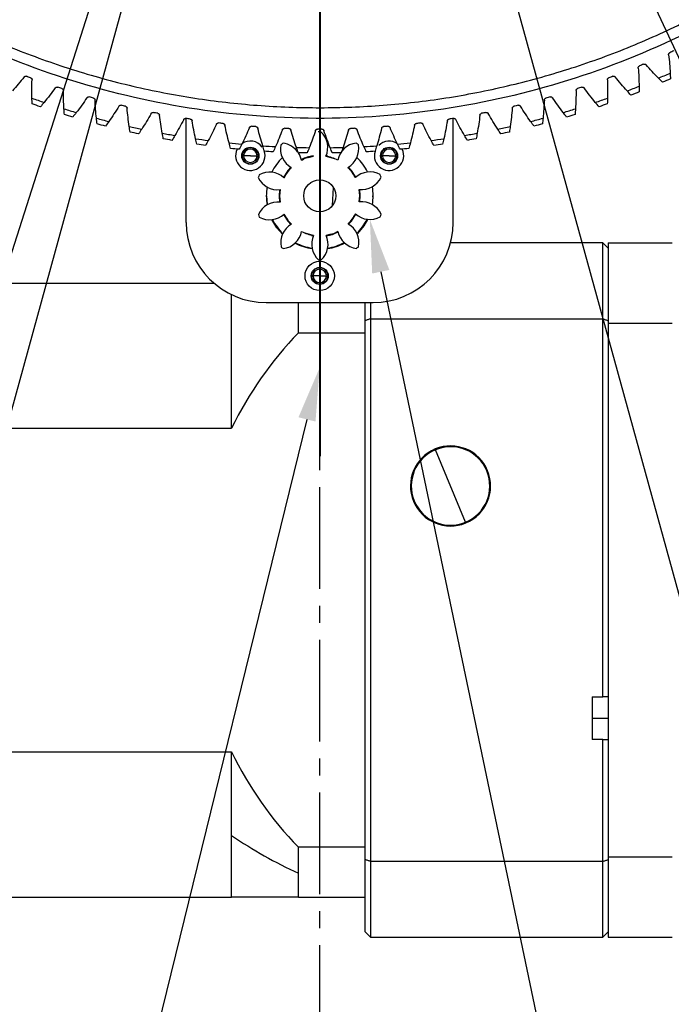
# Model space of a CAD drawing. Header units: millimetres. Extents: x 4624 to 7637, y -669 to 1387.
# Tile 11 of 84: x 5332 to 5454, y -208 to -24. Entities that reach past the tile are written whole.
import ezdxf
from ezdxf import colors
from ezdxf.entities.mleader import LeaderData, LeaderLine
from ezdxf.math import Vec2, Vec3

# ---------------------------------------------------------------- set-up
doc = ezdxf.new("R2010")
doc.units = ezdxf.units.MM
doc.linetypes.add('CENTER', pattern=[50.8, 31.75, -6.35, 6.35, -6.35])
doc.linetypes.add('CENTER2', pattern=[28.575, 19.05, -3.175, 3.175, -3.175])
doc.layers.add('标注', color=3, linetype='Continuous', lineweight=25)
doc.layers.add('点划线', color=1, linetype='CENTER', lineweight=25)
doc.styles.get("Standard").update_dxf_attribs({"font": 'SimSun.ttf'})
doc.dimstyles.new('ISO-25', dxfattribs={"dimscale": 2.5, "dimtxt": 8, "dimasz": 6, "dimexe": 1, "dimexo": 0, "dimgap": 1.5, "dimtad": 1, "dimtoh": 1, "dimdsep": 46, "dimtxsty": 'Standard', "dimcen": 2.5, "dimclrd": 3, "dimclre": 3, "dimclrt": 3, "dimadec": 0, "dimazin": 0, "dimtfac": 1, "dimtmove": 0, "dimatfit": 3, "dimfxl": 0, "dimarcsym": 0})

# ---------------------------------------------------------------- blocks, each defined once
blk = doc.blocks.new('*U68')
at = {"layer": '点划线', "color": 0, "linetype": 'CENTER2', "lineweight": -3, "transparency": 16777216}
blk.add_line((0, -386.5), (0, -76.6), dxfattribs=at)
blk = doc.blocks.new('*D71')
at = {"layer": 'Defpoints', "color": 0, "lineweight": -3, "transparency": 16777216}
for p in [(5460.84, 227.57), (5387.71, 112.9), (5387.71, 112.9), (5445.19, -10.35), (5785.49, -65.67)]:
    blk.add_point(p, dxfattribs=at)
at = {"layer": '标注', "color": 3, "lineweight": -2, "transparency": 16777216}
for p, q in [((5460.84, 227.57), (5623.51, 482.64)), ((5445.19, -10.35), (5573.04, -284.54))]:
    blk.add_line(p, q, dxfattribs=at)
blk.add_arc((5387.71, 112.9), 436.03, 296.9712, 55.5009, dxfattribs=at)
at = {"layer": '标注', "color": 3, "lineweight": -3, "transparency": 16777216}
for points in [[(5633.29, 470.16), (5636.05, 474.33), (5622.17, 480.53)], [(5586.56, -277.94), (5584.37, -273.45), (5571.98, -282.27)]]:
    blk.add_solid(points, dxfattribs=at)
at = {"layer": '标注', "color": 3, "lineweight": -3, "transparency": 16777216, "insert": (5809.03, 278.92), "char_height": 20, "width": 479.6581, "attachment_point": 5, "rotation": 291.5057}
blk.add_mtext('122°（电子限位）', dxfattribs=at)
blk = doc.blocks.new('*D72')
at = {"layer": 'Defpoints', "color": 0, "lineweight": -3, "transparency": 16777216}
for p in [(5460.84, 227.57), (5387.71, 112.9), (5387.71, 112.9), (5423.75, -18.24), (5819.99, -142.74)]:
    blk.add_point(p, dxfattribs=at)
at = {"layer": '标注', "color": 3, "lineweight": -2, "transparency": 16777216}
for p, q in [((5460.84, 227.57), (5659.1, 538.44)), ((5423.75, -18.24), (5521.44, -373.77))]:
    blk.add_line(p, q, dxfattribs=at)
blk.add_arc((5387.71, 112.9), 502.21, 287.0759, 55.7607, dxfattribs=at)
at = {"layer": '标注', "color": 3, "lineweight": -3, "transparency": 16777216}
for points in [[(5668.91, 525.99), (5671.66, 530.17), (5657.76, 536.33)], [(5535.88, -369.57), (5534.48, -364.77), (5520.78, -371.36)]]:
    blk.add_solid(points, dxfattribs=at)
at = {"layer": '标注', "color": 3, "lineweight": -3, "transparency": 16777216, "insert": (5869.42, 306.78), "char_height": 20, "width": 519.0828, "attachment_point": 5, "rotation": 291.924}
blk.add_mtext('132°（机械限位）', dxfattribs=at)
blk = doc.blocks.new('*D73')
at = {"layer": 'Defpoints', "color": 0, "lineweight": -3, "transparency": 16777216}
for p in [(5314.58, 227.57), (5387.71, 112.9), (5387.71, 112.9), (5351.68, -18.24), (4953.7, -143.77)]:
    blk.add_point(p, dxfattribs=at)
at = {"layer": '标注', "color": 3, "lineweight": -2, "transparency": 16777216}
for p, q in [((5314.58, 227.57), (5115.24, 540.14)), ((5351.68, -18.24), (5253.45, -375.72))]:
    blk.add_line(p, q, dxfattribs=at)
blk.add_arc((5387.71, 112.9), 504.23, 124.2325, 252.931, dxfattribs=at)
at = {"layer": '标注', "color": 3, "lineweight": -3, "transparency": 16777216}
for points in [[(5102.68, 531.87), (5105.43, 527.7), (5116.58, 538.04)], [(5240.41, -366.72), (5239.01, -371.52), (5254.11, -373.31)]]:
    blk.add_solid(points, dxfattribs=at)
at = {"layer": '标注', "color": 3, "lineweight": -3, "transparency": 16777216, "insert": (4892.46, 275.54), "char_height": 20, "width": 499.0274, "attachment_point": 5, "rotation": 71.8201}
blk.add_mtext('132°（机械限位）', dxfattribs=at)
blk = doc.blocks.new('*D74')
at = {"layer": 'Defpoints', "color": 0, "lineweight": -3, "transparency": 16777216}
for p in [(5314.58, 227.57), (5387.71, 112.9), (5387.71, 112.9), (5330.24, -10.35), (4987.36, -66.82)]:
    blk.add_point(p, dxfattribs=at)
at = {"layer": '标注', "color": 3, "lineweight": -2, "transparency": 16777216}
for p, q in [((5314.58, 227.57), (5150.4, 485.01)), ((5330.24, -10.35), (5201.19, -287.08))]:
    blk.add_line(p, q, dxfattribs=at)
blk.add_arc((5387.71, 112.9), 438.84, 124.4865, 243.0415, dxfattribs=at)
at = {"layer": '标注', "color": 3, "lineweight": -3, "transparency": 16777216}
for points in [[(5137.86, 476.71), (5140.62, 472.54), (5151.74, 482.9)], [(5189.86, -276), (5187.67, -280.49), (5202.25, -284.82)]]:
    blk.add_solid(points, dxfattribs=at)
at = {"layer": '标注', "color": 3, "lineweight": -3, "transparency": 16777216, "insert": (4952.74, 248.65), "char_height": 20, "width": 601.6642, "attachment_point": 5, "rotation": 72.6677}
blk.add_mtext('122°（电子限位）', dxfattribs=at)
blk = doc.blocks.new('*D75')
at = {"layer": 'Defpoints', "color": 0, "lineweight": -3, "transparency": 16777216}
for p in [(5506.01, 179.99), (5269.41, 45.81)]:
    blk.add_point(p, dxfattribs=at)
at = {"layer": '标注', "color": 3, "lineweight": -2, "transparency": 16777216}
for p, q in [((5519.06, 187.39), (5532.11, 194.79)), ((5506.01, 179.99), (5269.41, 45.81)), ((4912.91, -156.36), (5256.36, 38.42)), ((4770.5, -156.36), (4912.91, -156.36))]:
    blk.add_line(p, q, dxfattribs=at)
at = {"layer": '标注', "color": 3, "lineweight": -3, "transparency": 16777216}
for points in [[(5517.83, 189.57), (5520.29, 185.22), (5506.01, 179.99)], [(5255.13, 40.59), (5257.6, 36.24), (5269.41, 45.81)]]:
    blk.add_solid(points, dxfattribs=at)
at = {"layer": '标注', "color": 3, "lineweight": -3, "transparency": 16777216, "insert": (4839.83, -122.7), "char_height": 20, "width": 147.8801, "attachment_point": 5}
blk.add_mtext('∅272\\P安装分布圆', dxfattribs=at)
blk = doc.blocks.new('*D76')
at = {"layer": 'Defpoints', "color": 0, "lineweight": -3, "transparency": 16777216}
for p in [(5504.24, 477.75), (5271.19, -251.94)]:
    blk.add_point(p, dxfattribs=at)
at = {"layer": '标注', "color": 3, "lineweight": -2, "transparency": 16777216}
for p, q in [((5519.1, 524.3), (5508.8, 492.04)), ((5631.91, 524.3), (5519.1, 524.3)), ((5271.19, -251.94), (5504.24, 477.75)), ((5266.62, -266.23), (5262.06, -280.52))]:
    blk.add_line(p, q, dxfattribs=at)
at = {"layer": '标注', "color": 3, "lineweight": -3, "transparency": 16777216}
for points in [[(5506.42, 492.8), (5511.18, 491.28), (5504.24, 477.75)], [(5264.24, -265.47), (5269.01, -266.99), (5271.19, -251.94)]]:
    blk.add_solid(points, dxfattribs=at)
at = {"layer": '标注', "color": 3, "lineweight": -3, "transparency": 16777216, "insert": (5577.38, 557.96), "char_height": 20, "width": 450.2726, "attachment_point": 5}
blk.add_mtext('∅766\\P回转直径', dxfattribs=at)

msp = doc.modelspace()

# ---------------------------------------------------------------- linework, layer by layer
at = {"color": 7, "linetype": 'Continuous', "lineweight": 25}
for p, q in [((5362.712, -62.096), (5362.712, -42.599)), ((5368.74, -43.452), (5368.789, -43.455)), ((5374.909, -44.076), (5374.942, -44.077)), ((5400.482, -44.077), (5400.514, -44.076)), ((5406.635, -43.455), (5406.683, -43.452)), ((5412.712, -62.096), (5412.712, -42.599)), ((5381.098, -44.457), (5381.115, -44.458)), ((5394.309, -44.458), (5394.326, -44.457)), ((5373.471, -49.596), (5373.221, -49.596)), ((5374.721, -49.596), (5373.471, -49.596)), ((5374.721, -49.596), (5375.971, -49.596)), ((5375.971, -49.596), (5376.221, -49.596)), ((5383.043, -48.252), (5383.359, -48.093)), ((5389.227, -49.648), (5388.907, -49.59)), ((5399.452, -49.596), (5399.202, -49.596)), ((5400.702, -49.596), (5399.452, -49.596)), ((5400.702, -49.596), (5401.952, -49.596)), ((5401.952, -49.596), (5402.202, -49.596)), ((5393.001, -51.778), (5393.147, -51.928)), ((5393.615, -52.47), (5394.385, -53.673)), ((5377.812, -57.096), (5377.712, -57.096)), ((5377.951, -58.751), (5377.812, -57.096)), ((5380.197, -55.959), (5380.112, -57.096)), ((5380.112, -57.096), (5380.204, -58.279)), ((5380.212, -57.096), (5380.112, -57.096)), ((5380.212, -57.096), (5380.301, -55.942)), ((5380.307, -58.289), (5380.212, -57.096)), ((5390.122, -58.883), (5390.295, -55.571)), ((5395.116, -55.903), (5395.212, -57.096)), ((5395.212, -57.096), (5395.122, -58.25)), ((5395.212, -57.096), (5395.312, -57.096)), ((5395.312, -57.096), (5395.219, -55.913)), ((5395.226, -58.233), (5395.312, -57.096)), ((5397.612, -57.096), (5397.609, -57.315)), ((5397.612, -57.096), (5397.712, -57.096)), ((5381.808, -61.722), (5381.038, -60.518)), ((5382.423, -62.413), (5382.276, -62.263)), ((5386.197, -64.543), (5386.517, -64.601)), ((5440.712, -65.932), (5412.213, -65.932)), ((5440.712, -80.126), (5440.712, -65.932)), ((5440.712, -65.932), (5441.712, -66.932)), ((5441.712, -65.932), (5453.712, -65.932)), ((5441.712, -65.932), (5441.712, -80.932)), ((5315.712, -73.432), (5367.889, -73.432)), ((5386.462, -72.096), (5386.212, -72.096)), ((5387.712, -72.096), (5386.462, -72.096)), ((5387.712, -72.096), (5388.962, -72.096)), ((5388.962, -72.096), (5389.212, -72.096)), ((5371.212, -100.621), (5371.212, -75.614)), ((5377.712, -77.096), (5397.712, -77.096)), ((5383.712, -82.778), (5383.712, -77.096)), ((5396.212, -80.471), (5396.212, -77.096)), ((5397.212, -77.096), (5397.212, -80.126)), ((5396.212, -181.392), (5396.212, -80.471)), ((5397.212, -80.126), (5397.212, -181.738)), ((5397.212, -80.126), (5440.712, -80.126)), ((5440.712, -150.932), (5440.712, -80.126)), ((5441.712, -80.932), (5453.712, -80.932)), ((5441.712, -80.932), (5441.712, -180.932)), ((5383.712, -82.778), (5396.212, -82.778)), ((5315.712, -100.621), (5371.212, -100.621)), ((5409.405, -104.637), (5409.348, -104.5)), ((5415.019, -118.226), (5409.405, -104.637)), ((5415.019, -118.226), (5415.076, -118.363)), ((5438.712, -150.932), (5440.712, -150.932)), ((5438.712, -150.932), (5438.712, -158.932)), ((5441.712, -150.932), (5440.712, -150.932)), ((5438.712, -154.932), (5441.712, -154.932)), ((5440.712, -158.932), (5438.712, -158.932)), ((5440.712, -181.738), (5440.712, -158.932)), ((5440.712, -158.932), (5441.712, -158.932)), ((5315.712, -161.243), (5371.212, -161.243)), ((5371.212, -176.894), (5371.212, -161.243)), ((5371.212, -188.432), (5371.212, -176.894)), ((5396.212, -179.085), (5383.712, -179.085)), ((5383.712, -183.965), (5383.712, -179.085)), ((5396.212, -194.932), (5396.212, -181.392)), ((5397.212, -181.738), (5397.212, -195.932)), ((5440.712, -181.738), (5397.212, -181.738)), ((5440.712, -195.932), (5440.712, -181.738)), ((5453.712, -180.932), (5441.712, -180.932)), ((5441.712, -180.932), (5441.712, -195.932)), ((5383.712, -188.432), (5383.712, -183.965)), ((5315.712, -188.432), (5371.212, -188.432)), ((5383.712, -188.432), (5371.212, -188.432)), ((5383.712, -188.432), (5396.212, -188.432)), ((5396.212, -194.932), (5397.212, -195.932)), ((5440.712, -195.932), (5441.712, -194.932)), ((5397.212, -195.932), (5440.712, -195.932)), ((5441.712, -195.932), (5453.712, -195.932))]:
    msp.add_line(p, q, dxfattribs=at)
at = {"color": 7, "linetype": 'Continuous', "lineweight": 25, "flags": 128}
for points in [[(5385.544, -49.916), (5386.043, -49.784), (5386.519, -49.691)], [(5388.865, -49.685), (5389.381, -49.784), (5390.405, -50.096)], [(5392.067, -48.094), (5392.081, -48.101), (5392.334, -48.228)], [(5384.289, -50.422), (5384.458, -50.338), (5384.698, -50.228)], [(5382.305, -51.754), (5381.77, -52.357), (5380.943, -53.64)], [(5381.02, -53.709), (5381.848, -52.42), (5382.395, -51.806)], [(5394.462, -53.604), (5393.654, -52.357), (5393.09, -51.726)], [(5380.961, -60.587), (5381.77, -61.834), (5382.334, -62.466)], [(5394.403, -60.483), (5393.575, -61.772), (5393.029, -62.385)], [(5393.118, -62.437), (5393.654, -61.834), (5394.481, -60.551)], [(5380.744, -64.269), (5379.706, -63.089), (5378.76, -61.553)], [(5396.687, -61.506), (5395.993, -62.701), (5394.783, -64.167)], [(5386.558, -64.507), (5386.043, -64.408), (5385.019, -64.096)], [(5389.879, -64.276), (5389.381, -64.408), (5388.904, -64.5)], [(5391.135, -63.769), (5390.966, -63.853), (5390.726, -63.963)], [(5397.212, -80.126), (5397.087, -80.169), (5396.962, -80.212), (5396.837, -80.255), (5396.712, -80.298), (5396.587, -80.341), (5396.462, -80.385), (5396.337, -80.428), (5396.212, -80.471)], [(5440.712, -80.126), (5440.837, -80.169), (5440.962, -80.212), (5441.087, -80.255), (5441.212, -80.298), (5441.337, -80.341), (5441.462, -80.385), (5441.587, -80.428), (5441.712, -80.471)], [(5397.212, -181.738), (5397.087, -181.695), (5396.962, -181.652), (5396.837, -181.608), (5396.712, -181.565), (5396.587, -181.522), (5396.462, -181.479), (5396.337, -181.435), (5396.212, -181.392)], [(5440.712, -181.738), (5440.837, -181.695), (5440.962, -181.652), (5441.087, -181.608), (5441.212, -181.565), (5441.337, -181.522), (5441.462, -181.479), (5441.587, -181.435), (5441.712, -181.392)]]:
    msp.add_lwpolyline(points, dxfattribs=at)
at = {"color": 7, "linetype": 'Continuous', "lineweight": 25}
for centre, radius in [((5374.721, -49.596), 1.6), ((5400.702, -49.596), 1.6), ((5387.712, -57.096), 3), ((5387.712, -72.096), 2.75), ((5387.712, -72.096), 1.6)]:
    msp.add_circle(centre, radius, dxfattribs=at)
for centre, radius, start, end in [((5387.712, -57.096), 12, 88.92488, 91.37809), ((5385.221, -48.035), 4, 335.62108, 47.24329), ((5374.721, -49.596), 2.75, 36.56056, 124.75214), ((5384.354, -48.319), 4, 169.05969, 240.6819), ((5387.712, -57.096), 12, 124.92488, 127.37809), ((5380.371, -51.229), 4, 35.26649, 83.24329), ((5395.021, -51.19), 4, 97.05969, 168.6819), ((5391.023, -48.301), 4, 299.62108, 11.24329), ((5387.712, -57.096), 12, 52.92488, 55.37809), ((5400.702, -49.596), 2.75, 54.92676, 135), ((5374.721, -49.596), 2.75, 152.84013, 20.10304), ((5374.721, -49.596), 1.5, 360, 180), ((5374.721, -49.596), 1.5, 180, 360), ((5374.721, -49.596), 1.25, 0, 180), ((5374.721, -49.596), 1.25, 180, 0), ((5380.371, -51.229), 4, 11.62108, 33.32796), ((5387.712, -57.096), 7.6, 99.34805, 116.95492), ((5387.712, -57.096), 7.499, 99.14715, 117.15582), ((5387.712, -57.096), 7.499, 63.14715, 81.15582), ((5400.702, -49.596), 2.75, 162.55315, 26.82448), ((5400.702, -49.596), 1.5, 360, 180), ((5400.702, -49.596), 1.5, 180, 360), ((5400.702, -49.596), 1.25, 360, 180), ((5400.702, -49.596), 1.25, 180, 360), ((5387.712, -57.096), 10, 134.47194, 153.83103), ((5387.712, -57.096), 10, 26.47194, 45.83103), ((5387.712, -57.096), 12, 160.92488, 163.37809), ((5378.325, -56.664), 4, 47.62108, 119.24329), ((5387.712, -57.096), 7.499, 135.14715, 153.15582), ((5387.712, -57.096), 7.499, 27.14715, 45.15582), ((5397.096, -56.615), 4, 61.05969, 132.6819), ((5387.712, -57.096), 12, 16.92488, 19.37809), ((5379.837, -51.969), 4, 205.05969, 276.6819), ((5395.56, -51.927), 4, 263.62108, 335.24329), ((5387.712, -57.096), 10, 170.47194, 189.83103), ((5387.712, -57.096), 7.499, 171.14715, 189.15582), ((5387.712, -57.096), 7.499, 351.14715, 9.15582), ((5387.712, -57.096), 10, 350.47194, 9.83103), ((5379.864, -62.264), 4, 83.62108, 155.24329), ((5395.587, -62.223), 4, 25.05969, 96.6819), ((5387.712, -57.096), 12, 196.92488, 199.37809), ((5378.327, -57.577), 4, 241.05969, 312.6819), ((5387.712, -57.096), 7.499, 207.14715, 225.15582), ((5387.712, -57.096), 7.499, 315.14715, 333.15582), ((5397.099, -57.527), 4, 227.62108, 299.24329), ((5387.712, -57.096), 12, 340.92488, 343.37809), ((5377.712, -62.096), 15, 180, 270), ((5387.712, -57.096), 9.9, 206.67697, 225.626), ((5384.401, -65.89), 4, 119.62108, 191.24329), ((5391.069, -65.872), 4, 349.05969, 60.6819), ((5387.712, -57.096), 9.9, 314.67697, 333.626), ((5397.712, -62.096), 15, 270, 0), ((5380.402, -63.001), 4, 277.05969, 348.6819), ((5387.712, -57.096), 7.499, 243.14715, 261.15582), ((5390.202, -66.157), 4, 155.62108, 227.24329), ((5385.269, -66.17), 4, 313.05969, 24.6819), ((5387.712, -57.096), 7.499, 279.14715, 297.15582), ((5387.712, -57.096), 7.6, 279.34805, 296.95492), ((5395.052, -62.962), 4, 191.62108, 263.24329), ((5387.712, -57.096), 10, 242.47194, 261.83103), ((5387.712, -57.096), 9.9, 242.67697, 261.626), ((5387.712, -57.096), 10, 278.47194, 297.83103), ((5387.712, -57.096), 9.9, 278.67697, 297.626), ((5387.712, -57.096), 12, 232.92488, 235.37809), ((5387.712, -57.096), 12, 304.92488, 307.37809), ((5387.712, -57.096), 12, 268.92488, 271.37809), ((5387.712, -72.096), 1.5, 0, 180), ((5387.712, -72.096), 1.25, 0, 180), ((5387.712, -72.096), 1.5, 180, 0), ((5387.712, -72.096), 1.25, 180, 0), ((5433.461, -130.932), 69.237, 135.93393, 154.03735), ((5412.212, -111.432), 7.5, 112.44828, 292.44828), ((5412.212, -111.432), 7.351, 112.44828, 292.44828), ((5412.212, -111.432), 7.5, 292.44828, 112.44828), ((5412.212, -111.432), 7.351, 292.44828, 112.44828), ((5433.461, -130.932), 69.237, 205.96265, 224.06607), ((5422.545, -100.732), 91.846, 236.01993, 244.98815)]:
    msp.add_arc(centre, radius, start, end, dxfattribs=at)
for points, knots in [([(5543.212, 112.904), (5543.212, 104.94), (5542.599, 96.975), (5540.161, 81.234), (5538.336, 73.457), (5533.517, 58.275), (5530.524, 50.869), (5523.438, 36.602), (5519.347, 29.742), (5510.161, 16.728), (5505.068, 10.575), (5493.999, -0.88), (5488.023, -6.181), (5475.331, -15.807), (5468.615, -20.131), (5454.6, -27.7), (5447.301, -30.946), (5432.292, -36.281), (5424.582, -38.371), (5408.934, -41.347), (5400.995, -42.232), (5385.075, -42.777), (5377.094, -42.437), (5361.279, -40.539), (5353.444, -38.982), (5338.105, -34.686), (5330.601, -31.948), (5316.101, -25.355), (5309.104, -21.5), (5295.784, -12.766), (5289.46, -7.886), (5277.633, 2.785), (5272.13, 8.575), (5267.103, 14.752)], [0, 0, 0, 0, 0.0625, 0.0625, 0.125, 0.125, 0.1875, 0.1875, 0.25, 0.25, 0.3125, 0.3125, 0.375, 0.375, 0.4375, 0.4375, 0.5, 0.5, 0.5625, 0.5625, 0.625, 0.625, 0.6875, 0.6875, 0.75, 0.75, 0.8125, 0.8125, 0.875, 0.875, 0.9375, 0.9375, 1, 1, 1, 1]), ([(5268.654, 16.015), (5268.903, 15.711), (5269.401, 15.102), (5270.156, 14.196), (5270.917, 13.296), (5271.686, 12.402), (5272.461, 11.514), (5273.243, 10.632), (5274.032, 9.756), (5274.828, 8.885), (5275.631, 8.02), (5277.52, 6.018), (5280.559, 2.94), (5284.861, -1.093), (5289.314, -4.959), (5293.914, -8.651), (5298.652, -12.164), (5305.142, -16.601), (5313.569, -21.674), (5324.116, -26.968), (5335.04, -31.436), (5346.273, -35.054), (5357.752, -37.797), (5369.407, -39.653), (5381.17, -40.607), (5392.972, -40.657), (5404.742, -39.8), (5416.412, -38.043), (5427.913, -35.394), (5439.177, -31.872), (5450.137, -27.494), (5460.729, -22.289), (5470.89, -16.285), (5480.56, -9.521), (5489.682, -2.033), (5498.204, 6.132), (5506.072, 14.928), (5513.243, 24.301), (5519.673, 34.198), (5525.325, 44.558), (5530.164, 55.322), (5533.498, 64.575), (5535.732, 72.113), (5537.189, 77.829), (5538.426, 83.596), (5539.44, 89.405), (5540.231, 95.249), (5540.683, 99.946), (5540.928, 103.476), (5541.055, 105.832), (5541.145, 108.188), (5541.201, 110.546), (5541.208, 112.118), (5541.212, 112.904)], [0, 0, 0, 0, 0.0031251, 0.0062498, 0.0093743, 0.0124988, 0.0156235, 0.0187485, 0.0218741, 0.0250005, 0.0281277, 0.0312561, 0.0468856, 0.0625103, 0.0781321, 0.0937645, 0.109394, 0.1250187, 0.1562672, 0.1875156, 0.2187641, 0.2500125, 0.281261, 0.3125094, 0.3437579, 0.3750063, 0.4062548, 0.4375032, 0.4687517, 0.5000001, 0.5312486, 0.562497, 0.5937455, 0.6249939, 0.6562424, 0.6874908, 0.7187393, 0.7499877, 0.7812362, 0.8124846, 0.8437331, 0.8749815, 0.8906033, 0.9062357, 0.9218652, 0.9374899, 0.9531118, 0.9687442, 0.9749988, 0.9812502, 0.9874999, 0.9937493, 1, 1, 1, 1]), ([(5453.046, -30.712), (5453.044, -30.691), (5453.04, -30.65), (5453.047, -30.588), (5453.064, -30.527), (5453.099, -30.45), (5453.164, -30.363), (5453.237, -30.322), (5453.274, -30.301)], [0, 0, 0, 0, 0.1244565, 0.2470635, 0.3712452, 0.5003004, 0.7484904, 1, 1, 1, 1]), ([(5447.357, -33.166), (5447.356, -33.145), (5447.353, -33.104), (5447.363, -33.042), (5447.382, -32.982), (5447.421, -32.907), (5447.488, -32.822), (5447.564, -32.784), (5447.602, -32.765)], [0, 0, 0, 0, 0.1244565, 0.2470635, 0.3712452, 0.5003004, 0.7484904, 1, 1, 1, 1]), ([(5448.521, -32.417), (5448.545, -32.418), (5448.591, -32.42), (5448.659, -32.438), (5448.72, -32.466), (5448.777, -32.507), (5448.808, -32.541), (5448.824, -32.559)], [0, 0, 0, 0, 0.20771123, 0.40501284, 0.59833024, 0.79448076, 1, 1, 1, 1]), ([(5332.358, -34.846), (5332.371, -34.831), (5332.396, -34.8), (5332.443, -34.762), (5332.503, -34.726), (5332.58, -34.698), (5332.64, -34.694), (5332.671, -34.692)], [0, 0, 0, 0, 0.1656367, 0.3302081, 0.4976853, 0.747644, 1, 1, 1, 1]), ([(5333.587, -35.004), (5333.606, -35.012), (5333.645, -35.028), (5333.697, -35.063), (5333.744, -35.106), (5333.796, -35.172), (5333.844, -35.269), (5333.846, -35.353), (5333.847, -35.395)], [0, 0, 0, 0, 0.1255602, 0.2487999, 0.3728855, 0.5009207, 0.7502966, 1, 1, 1, 1]), ([(5441.576, -35.395), (5441.576, -35.374), (5441.575, -35.333), (5441.587, -35.271), (5441.609, -35.212), (5441.65, -35.139), (5441.721, -35.057), (5441.798, -35.021), (5441.837, -35.004)], [0, 0, 0, 0, 0.1244565, 0.2470635, 0.3712452, 0.5003004, 0.7484904, 1, 1, 1, 1]), ([(5442.753, -34.692), (5442.773, -34.693), (5442.813, -34.694), (5442.872, -34.709), (5442.937, -34.735), (5443.006, -34.777), (5443.046, -34.823), (5443.066, -34.846)], [0, 0, 0, 0, 0.16682685, 0.33201572, 0.4994274, 0.74923629, 1, 1, 1, 1]), ([(5338.201, -36.905), (5338.214, -36.889), (5338.239, -36.856), (5338.287, -36.815), (5338.349, -36.776), (5338.429, -36.745), (5338.492, -36.741), (5338.523, -36.739)], [0, 0, 0, 0, 0.1656741, 0.3306809, 0.499331, 0.747837, 1, 1, 1, 1]), ([(5436.9, -36.739), (5436.921, -36.74), (5436.963, -36.742), (5437.024, -36.757), (5437.091, -36.785), (5437.163, -36.831), (5437.203, -36.881), (5437.222, -36.905)], [0, 0, 0, 0, 0.1668523, 0.331924, 0.4994194, 0.7492013, 1, 1, 1, 1]), ([(5339.435, -37.015), (5339.455, -37.022), (5339.494, -37.036), (5339.548, -37.069), (5339.596, -37.11), (5339.651, -37.174), (5339.703, -37.269), (5339.708, -37.354), (5339.711, -37.396)], [0, 0, 0, 0, 0.1255602, 0.2487999, 0.3728855, 0.5009207, 0.7502966, 1, 1, 1, 1]), ([(5344.121, -38.733), (5344.133, -38.716), (5344.159, -38.681), (5344.207, -38.636), (5344.271, -38.595), (5344.353, -38.561), (5344.419, -38.556), (5344.452, -38.554)], [0, 0, 0, 0, 0.1657724, 0.3306759, 0.49938, 0.7478879, 1, 1, 1, 1]), ([(5430.972, -38.554), (5430.993, -38.555), (5431.037, -38.557), (5431.1, -38.574), (5431.17, -38.604), (5431.244, -38.654), (5431.283, -38.707), (5431.303, -38.733)], [0, 0, 0, 0, 0.1668855, 0.3318368, 0.4994178, 0.7491725, 1, 1, 1, 1]), ([(5435.713, -37.396), (5435.713, -37.375), (5435.714, -37.333), (5435.728, -37.272), (5435.752, -37.214), (5435.796, -37.142), (5435.871, -37.063), (5435.949, -37.031), (5435.988, -37.015)], [0, 0, 0, 0, 0.1244565, 0.2470635, 0.3712452, 0.5003004, 0.7484904, 1, 1, 1, 1]), ([(5345.358, -38.794), (5345.379, -38.801), (5345.418, -38.814), (5345.473, -38.845), (5345.523, -38.884), (5345.58, -38.946), (5345.636, -39.038), (5345.644, -39.122), (5345.649, -39.164)], [0, 0, 0, 0, 0.1255602, 0.2487999, 0.3728855, 0.5009207, 0.7502966, 1, 1, 1, 1]), ([(5350.108, -40.328), (5350.117, -40.314), (5350.134, -40.285), (5350.168, -40.248), (5350.207, -40.214), (5350.265, -40.177), (5350.345, -40.143), (5350.413, -40.138), (5350.447, -40.136)], [0, 0, 0, 0, 0.1232629, 0.2461754, 0.3710505, 0.5000961, 0.748309, 1, 1, 1, 1]), ([(5351.347, -40.34), (5351.367, -40.346), (5351.407, -40.357), (5351.463, -40.386), (5351.514, -40.423), (5351.574, -40.483), (5351.633, -40.573), (5351.645, -40.657), (5351.651, -40.699)], [0, 0, 0, 0, 0.1255602, 0.2487999, 0.3728855, 0.5009207, 0.7502966, 1, 1, 1, 1]), ([(5423.772, -40.699), (5423.774, -40.678), (5423.778, -40.636), (5423.798, -40.577), (5423.826, -40.52), (5423.876, -40.452), (5423.956, -40.379), (5424.036, -40.353), (5424.077, -40.34)], [0, 0, 0, 0, 0.1244565, 0.2470635, 0.3712452, 0.5003004, 0.7484904, 1, 1, 1, 1]), ([(5424.976, -40.136), (5424.993, -40.136), (5425.027, -40.137), (5425.077, -40.147), (5425.126, -40.163), (5425.187, -40.193), (5425.258, -40.243), (5425.297, -40.3), (5425.316, -40.328)], [0, 0, 0, 0, 0.12489693, 0.24861851, 0.37321977, 0.50071319, 0.75085111, 1, 1, 1, 1]), ([(5429.775, -39.164), (5429.776, -39.144), (5429.779, -39.102), (5429.795, -39.042), (5429.822, -38.984), (5429.868, -38.914), (5429.946, -38.838), (5430.025, -38.809), (5430.065, -38.794)], [0, 0, 0, 0, 0.1244565, 0.2470635, 0.3712452, 0.5003004, 0.7484904, 1, 1, 1, 1]), ([(5356.152, -41.686), (5356.161, -41.671), (5356.179, -41.641), (5356.213, -41.601), (5356.252, -41.565), (5356.311, -41.525), (5356.393, -41.488), (5356.464, -41.483), (5356.5, -41.48)], [0, 0, 0, 0, 0.123474, 0.2463521, 0.3711129, 0.5001263, 0.7483388, 1, 1, 1, 1]), ([(5357.391, -41.65), (5357.412, -41.655), (5357.452, -41.664), (5357.509, -41.691), (5357.562, -41.726), (5357.624, -41.783), (5357.687, -41.871), (5357.702, -41.954), (5357.71, -41.996)], [0, 0, 0, 0, 0.1255602, 0.2487999, 0.3728855, 0.5009207, 0.7502966, 1, 1, 1, 1]), ([(5417.714, -41.996), (5417.717, -41.975), (5417.723, -41.934), (5417.744, -41.875), (5417.775, -41.82), (5417.827, -41.754), (5417.91, -41.684), (5417.991, -41.661), (5418.032, -41.65)], [0, 0, 0, 0, 0.1244565, 0.2470635, 0.3712452, 0.5003004, 0.7484904, 1, 1, 1, 1]), ([(5418.923, -41.48), (5418.941, -41.481), (5418.976, -41.482), (5419.028, -41.493), (5419.078, -41.51), (5419.142, -41.542), (5419.214, -41.596), (5419.252, -41.656), (5419.271, -41.686)], [0, 0, 0, 0, 0.1249979, 0.2486486, 0.3731726, 0.5007447, 0.7507278, 1, 1, 1, 1]), ([(5362.246, -42.806), (5362.254, -42.79), (5362.271, -42.758), (5362.305, -42.715), (5362.345, -42.677), (5362.405, -42.634), (5362.49, -42.594), (5362.564, -42.589), (5362.601, -42.586)], [0, 0, 0, 0, 0.1236781, 0.2465153, 0.3711622, 0.5001579, 0.7483689, 1, 1, 1, 1]), ([(5363.482, -42.721), (5363.503, -42.725), (5363.544, -42.733), (5363.602, -42.757), (5363.656, -42.79), (5363.72, -42.845), (5363.786, -42.931), (5363.805, -43.013), (5363.814, -43.054)], [0, 0, 0, 0, 0.1255602, 0.2487999, 0.3728855, 0.5009207, 0.7502966, 1, 1, 1, 1]), ([(5368.379, -43.686), (5368.387, -43.669), (5368.403, -43.635), (5368.437, -43.59), (5368.477, -43.549), (5368.538, -43.503), (5368.626, -43.461), (5368.702, -43.455), (5368.74, -43.452)], [0, 0, 0, 0, 0.123876, 0.2466657, 0.3711989, 0.5001908, 0.7483988, 1, 1, 1, 1]), ([(5369.611, -43.552), (5369.632, -43.555), (5369.673, -43.562), (5369.732, -43.584), (5369.787, -43.615), (5369.853, -43.667), (5369.923, -43.75), (5369.944, -43.831), (5369.955, -43.872)], [0, 0, 0, 0, 0.1255602, 0.2487999, 0.3728855, 0.5009207, 0.7502966, 1, 1, 1, 1]), ([(5374.541, -44.324), (5374.549, -44.306), (5374.565, -44.271), (5374.598, -44.222), (5374.639, -44.179), (5374.701, -44.131), (5374.791, -44.085), (5374.87, -44.079), (5374.909, -44.076)], [0, 0, 0, 0, 0.1240689, 0.246805, 0.3712243, 0.5002252, 0.7484286, 1, 1, 1, 1]), ([(5375.767, -44.142), (5375.788, -44.145), (5375.83, -44.15), (5375.889, -44.169), (5375.946, -44.198), (5376.014, -44.247), (5376.087, -44.327), (5376.112, -44.408), (5376.124, -44.449)], [0, 0, 0, 0, 0.1255602, 0.2487999, 0.3728855, 0.5009207, 0.7502966, 1, 1, 1, 1]), ([(5399.299, -44.449), (5399.305, -44.428), (5399.315, -44.388), (5399.344, -44.332), (5399.381, -44.281), (5399.44, -44.221), (5399.531, -44.162), (5399.614, -44.149), (5399.656, -44.142)], [0, 0, 0, 0, 0.1244565, 0.2470635, 0.3712452, 0.5003004, 0.7484904, 1, 1, 1, 1]), ([(5400.514, -44.076), (5400.534, -44.077), (5400.573, -44.078), (5400.63, -44.091), (5400.685, -44.113), (5400.754, -44.152), (5400.83, -44.217), (5400.865, -44.288), (5400.882, -44.324)], [0, 0, 0, 0, 0.1253202, 0.2487381, 0.3730123, 0.5008456, 0.7504396, 1, 1, 1, 1]), ([(5405.468, -43.872), (5405.473, -43.852), (5405.482, -43.811), (5405.508, -43.754), (5405.543, -43.702), (5405.6, -43.64), (5405.688, -43.577), (5405.771, -43.56), (5405.813, -43.552)], [0, 0, 0, 0, 0.1244565, 0.2470635, 0.3712452, 0.5003004, 0.7484904, 1, 1, 1, 1]), ([(5406.683, -43.452), (5406.702, -43.453), (5406.74, -43.454), (5406.795, -43.467), (5406.849, -43.486), (5406.916, -43.523), (5406.991, -43.585), (5407.027, -43.652), (5407.045, -43.686)], [0, 0, 0, 0, 0.12520944, 0.24870836, 0.37306884, 0.50081092, 0.75052368, 1, 1, 1, 1]), ([(5411.609, -43.054), (5411.613, -43.034), (5411.621, -42.993), (5411.644, -42.935), (5411.677, -42.881), (5411.732, -42.817), (5411.818, -42.751), (5411.9, -42.731), (5411.941, -42.721)], [0, 0, 0, 0, 0.1244565, 0.2470635, 0.3712452, 0.5003004, 0.7484904, 1, 1, 1, 1]), ([(5412.823, -42.586), (5412.841, -42.587), (5412.877, -42.588), (5412.931, -42.6), (5412.983, -42.619), (5413.048, -42.653), (5413.122, -42.71), (5413.159, -42.774), (5413.178, -42.806)], [0, 0, 0, 0, 0.125102, 0.2486785, 0.3731223, 0.5007773, 0.7506193, 1, 1, 1, 1]), ([(5380.724, -44.72), (5380.732, -44.701), (5380.746, -44.664), (5380.779, -44.613), (5380.82, -44.567), (5380.883, -44.516), (5380.975, -44.467), (5381.057, -44.46), (5381.098, -44.457)], [0, 0, 0, 0, 0.12425797, 0.24693456, 0.37123946, 0.50026085, 0.74845849, 1, 1, 1, 1]), ([(5381.942, -44.49), (5381.963, -44.492), (5382.005, -44.495), (5382.065, -44.512), (5382.123, -44.539), (5382.192, -44.585), (5382.268, -44.663), (5382.297, -44.742), (5382.311, -44.782)], [0, 0, 0, 0, 0.1255602, 0.2487999, 0.3728855, 0.5009207, 0.7502966, 1, 1, 1, 1]), ([(5386.918, -44.873), (5386.925, -44.853), (5386.938, -44.814), (5386.971, -44.76), (5387.012, -44.712), (5387.076, -44.658), (5387.17, -44.605), (5387.255, -44.599), (5387.297, -44.595)], [0, 0, 0, 0, 0.1243187, 0.2468066, 0.3708709, 0.4997936, 0.7479664, 1, 1, 1, 1]), ([(5388.126, -44.595), (5388.147, -44.596), (5388.189, -44.598), (5388.25, -44.613), (5388.309, -44.637), (5388.38, -44.681), (5388.459, -44.755), (5388.49, -44.833), (5388.506, -44.873)], [0, 0, 0, 0, 0.1258793, 0.2493176, 0.3734659, 0.5014227, 0.7505505, 1, 1, 1, 1]), ([(5393.113, -44.782), (5393.119, -44.762), (5393.131, -44.722), (5393.161, -44.668), (5393.2, -44.618), (5393.262, -44.561), (5393.355, -44.505), (5393.439, -44.495), (5393.481, -44.49)], [0, 0, 0, 0, 0.1244565, 0.2470635, 0.3712452, 0.5003004, 0.7484904, 1, 1, 1, 1]), ([(5394.326, -44.457), (5394.346, -44.458), (5394.386, -44.46), (5394.445, -44.474), (5394.502, -44.497), (5394.572, -44.538), (5394.65, -44.608), (5394.683, -44.682), (5394.699, -44.72)], [0, 0, 0, 0, 0.12543443, 0.24876797, 0.37295259, 0.50088134, 0.7503656, 1, 1, 1, 1])]:
    msp.add_open_spline(points, degree=3, knots=knots, dxfattribs=at)
for points in [[(5453.048, -30.712), (5453.178, -31.843), (5453.274, -32.978), (5453.335, -34.115)], [(5454.026, -29.954), (5453.776, -30.071), (5453.525, -30.186), (5453.274, -30.301)], [(5447.359, -33.166), (5447.444, -34.301), (5447.496, -35.439), (5447.513, -36.578)], [(5448.367, -32.448), (5448.112, -32.554), (5447.857, -32.66), (5447.602, -32.765)], [(5448.367, -32.448), (5448.392, -32.439), (5448.441, -32.421), (5448.494, -32.418), (5448.521, -32.417)], [(5451.126, -35.081), (5450.333, -34.264), (5449.564, -33.423), (5448.822, -32.56)], [(5332.359, -34.847), (5331.652, -35.739), (5330.917, -36.609), (5330.157, -37.457)], [(5332.671, -34.692), (5332.694, -34.693), (5332.742, -34.695), (5332.787, -34.71), (5332.81, -34.717)], [(5333.587, -35.004), (5333.328, -34.909), (5333.069, -34.813), (5332.81, -34.717)], [(5442.613, -34.717), (5442.355, -34.813), (5442.096, -34.909), (5441.837, -35.004)], [(5442.613, -34.717), (5442.636, -34.71), (5442.681, -34.695), (5442.729, -34.693), (5442.753, -34.692)], [(5445.267, -37.457), (5444.507, -36.609), (5443.772, -35.739), (5443.064, -34.847)], [(5451.126, -35.081), (5451.865, -34.764), (5452.601, -34.442), (5453.335, -34.115)], [(5453.335, -34.115), (5453.355, -34.472), (5453.371, -34.83), (5453.383, -35.188)], [(5333.825, -38.81), (5333.798, -37.672), (5333.804, -36.533), (5333.845, -35.395)], [(5338.523, -36.739), (5338.545, -36.74), (5338.587, -36.741), (5338.628, -36.753), (5338.648, -36.759)], [(5339.435, -37.015), (5339.173, -36.93), (5338.91, -36.845), (5338.648, -36.759)], [(5436.775, -36.759), (5436.513, -36.845), (5436.251, -36.93), (5435.988, -37.015)], [(5436.775, -36.759), (5436.796, -36.753), (5436.837, -36.741), (5436.879, -36.74), (5436.9, -36.739)], [(5441.578, -35.395), (5441.619, -36.533), (5441.626, -37.672), (5441.598, -38.81)], [(5445.267, -37.457), (5446.018, -37.169), (5446.766, -36.876), (5447.513, -36.578)], [(5447.513, -36.578), (5447.518, -36.936), (5447.52, -37.294), (5447.519, -37.652)], [(5451.881, -35.845), (5451.627, -35.593), (5451.375, -35.338), (5451.126, -35.081)], [(5453.383, -35.188), (5452.884, -35.409), (5452.383, -35.628), (5451.881, -35.845)], [(5338.203, -36.906), (5337.53, -37.825), (5336.831, -38.724), (5336.104, -39.6)], [(5339.823, -40.809), (5339.751, -39.673), (5339.713, -38.534), (5339.709, -37.396)], [(5344.452, -38.554), (5344.471, -38.555), (5344.508, -38.556), (5344.544, -38.565), (5344.562, -38.57)], [(5345.358, -38.794), (5345.093, -38.72), (5344.827, -38.645), (5344.562, -38.57)], [(5430.862, -38.57), (5430.596, -38.645), (5430.331, -38.72), (5430.065, -38.794)], [(5430.862, -38.57), (5430.88, -38.565), (5430.916, -38.556), (5430.953, -38.555), (5430.972, -38.554)], [(5435.714, -37.396), (5435.711, -38.534), (5435.673, -39.673), (5435.6, -40.809)], [(5439.319, -39.6), (5438.593, -38.724), (5437.893, -37.825), (5437.221, -36.906)], [(5445.992, -38.249), (5445.748, -37.987), (5445.506, -37.723), (5445.267, -37.457)], [(5447.519, -37.652), (5447.011, -37.854), (5446.502, -38.053), (5445.992, -38.249)], [(5333.825, -38.81), (5334.583, -39.079), (5335.343, -39.343), (5336.104, -39.6)], [(5333.862, -39.884), (5333.846, -39.526), (5333.834, -39.168), (5333.825, -38.81)], [(5335.411, -40.421), (5334.894, -40.244), (5334.377, -40.065), (5333.862, -39.884)], [(5336.104, -39.6), (5335.876, -39.876), (5335.645, -40.15), (5335.411, -40.421)], [(5344.122, -38.734), (5343.487, -39.679), (5342.823, -40.604), (5342.131, -41.509)], [(5345.895, -42.57), (5345.778, -41.438), (5345.695, -40.302), (5345.647, -39.164)], [(5350.109, -40.329), (5349.511, -41.298), (5348.884, -42.248), (5348.229, -43.179)], [(5350.447, -40.136), (5350.463, -40.136), (5350.495, -40.137), (5350.526, -40.144), (5350.542, -40.147)], [(5351.347, -40.34), (5351.078, -40.276), (5350.81, -40.212), (5350.542, -40.147)], [(5424.882, -40.147), (5424.614, -40.212), (5424.345, -40.276), (5424.077, -40.34)], [(5424.882, -40.147), (5424.897, -40.144), (5424.929, -40.137), (5424.96, -40.136), (5424.976, -40.136)], [(5427.195, -43.179), (5426.54, -42.248), (5425.912, -41.298), (5425.314, -40.329)], [(5429.777, -39.164), (5429.728, -40.302), (5429.646, -41.438), (5429.529, -42.57)], [(5433.292, -41.509), (5432.601, -40.604), (5431.937, -39.679), (5431.301, -38.734)], [(5439.319, -39.6), (5440.081, -39.343), (5440.84, -39.079), (5441.598, -38.81)], [(5440.013, -40.421), (5439.779, -40.15), (5439.548, -39.876), (5439.319, -39.6)], [(5441.562, -39.884), (5441.046, -40.065), (5440.53, -40.244), (5440.013, -40.421)], [(5441.598, -38.81), (5441.589, -39.168), (5441.577, -39.526), (5441.562, -39.884)], [(5339.823, -40.809), (5340.591, -41.048), (5341.36, -41.281), (5342.131, -41.509)], [(5339.902, -41.88), (5339.872, -41.523), (5339.846, -41.166), (5339.823, -40.809)], [(5341.471, -42.356), (5340.947, -42.2), (5340.424, -42.041), (5339.902, -41.88)], [(5342.131, -41.509), (5341.914, -41.793), (5341.694, -42.076), (5341.471, -42.356)], [(5352.031, -44.092), (5351.87, -42.965), (5351.742, -41.833), (5351.649, -40.699)], [(5356.154, -41.687), (5355.595, -42.679), (5355.005, -43.653), (5354.387, -44.609)], [(5356.5, -41.48), (5356.527, -41.48), (5356.553, -41.483), (5356.579, -41.488)], [(5357.391, -41.65), (5357.12, -41.597), (5356.85, -41.543), (5356.579, -41.488)], [(5358.222, -45.372), (5358.017, -44.252), (5357.845, -43.126), (5357.708, -41.996)], [(5417.716, -41.996), (5417.578, -43.126), (5417.407, -44.252), (5417.201, -45.372)], [(5418.844, -41.488), (5418.574, -41.543), (5418.303, -41.597), (5418.032, -41.65)], [(5418.844, -41.488), (5418.87, -41.483), (5418.897, -41.48), (5418.923, -41.48)], [(5421.037, -44.609), (5420.418, -43.653), (5419.829, -42.679), (5419.269, -41.687)], [(5423.774, -40.699), (5423.681, -41.833), (5423.554, -42.965), (5423.392, -44.092)], [(5433.292, -41.509), (5434.063, -41.281), (5434.833, -41.048), (5435.6, -40.809)], [(5433.953, -42.356), (5433.73, -42.076), (5433.51, -41.793), (5433.292, -41.509)], [(5435.522, -41.88), (5435, -42.041), (5434.477, -42.2), (5433.953, -42.356)], [(5435.6, -40.809), (5435.577, -41.166), (5435.551, -41.523), (5435.522, -41.88)], [(5345.895, -42.57), (5346.671, -42.779), (5347.449, -42.982), (5348.229, -43.179)], [(5346.015, -43.638), (5345.972, -43.282), (5345.932, -42.926), (5345.895, -42.57)], [(5347.602, -44.052), (5347.072, -43.916), (5346.543, -43.778), (5346.015, -43.638)], [(5348.229, -43.179), (5348.022, -43.472), (5347.814, -43.763), (5347.602, -44.052)], [(5352.031, -44.092), (5352.815, -44.27), (5353.6, -44.443), (5354.387, -44.609)], [(5352.193, -45.154), (5352.136, -44.801), (5352.082, -44.447), (5352.031, -44.092)], [(5362.248, -42.807), (5361.728, -43.819), (5361.177, -44.816), (5360.596, -45.796)], [(5362.601, -42.586), (5362.622, -42.586), (5362.643, -42.588), (5362.664, -42.591)], [(5363.482, -42.721), (5363.21, -42.678), (5362.937, -42.635), (5362.664, -42.591)], [(5364.459, -46.408), (5364.21, -45.297), (5363.994, -44.178), (5363.812, -43.055)], [(5368.38, -43.686), (5367.901, -44.719), (5367.389, -45.737), (5366.848, -46.738)], [(5369.611, -43.552), (5369.337, -43.52), (5369.063, -43.488), (5368.789, -43.455)], [(5370.731, -47.198), (5370.439, -46.098), (5370.179, -44.989), (5369.953, -43.873)], [(5375.767, -44.142), (5375.492, -44.121), (5375.217, -44.1), (5374.942, -44.077)], [(5400.482, -44.077), (5400.207, -44.1), (5399.931, -44.121), (5399.656, -44.142)], [(5405.47, -43.873), (5405.244, -44.989), (5404.985, -46.098), (5404.692, -47.198)], [(5406.635, -43.455), (5406.361, -43.488), (5406.087, -43.52), (5405.813, -43.552)], [(5408.576, -46.738), (5408.034, -45.737), (5407.523, -44.719), (5407.043, -43.686)], [(5411.611, -43.055), (5411.43, -44.178), (5411.214, -45.297), (5410.965, -46.408)], [(5412.759, -42.591), (5412.486, -42.635), (5412.214, -42.678), (5411.941, -42.721)], [(5412.759, -42.591), (5412.78, -42.588), (5412.801, -42.586), (5412.823, -42.586)], [(5414.827, -45.796), (5414.247, -44.816), (5413.696, -43.819), (5413.176, -42.807)], [(5421.037, -44.609), (5421.823, -44.443), (5422.608, -44.27), (5423.392, -44.092)], [(5423.392, -44.092), (5423.342, -44.447), (5423.288, -44.801), (5423.23, -45.154)], [(5427.195, -43.179), (5427.974, -42.982), (5428.752, -42.779), (5429.529, -42.57)], [(5427.822, -44.052), (5427.61, -43.763), (5427.401, -43.472), (5427.195, -43.179)], [(5429.408, -43.638), (5428.88, -43.778), (5428.351, -43.916), (5427.822, -44.052)], [(5429.529, -42.57), (5429.492, -42.926), (5429.452, -43.282), (5429.408, -43.638)], [(5353.795, -45.505), (5353.26, -45.391), (5352.727, -45.274), (5352.193, -45.154)], [(5354.387, -44.609), (5354.192, -44.91), (5353.995, -45.209), (5353.795, -45.505)], [(5358.222, -45.372), (5359.013, -45.519), (5359.804, -45.661), (5360.596, -45.796)], [(5358.426, -46.427), (5358.355, -46.076), (5358.287, -45.724), (5358.222, -45.372)], [(5360.596, -45.796), (5360.414, -46.104), (5360.228, -46.41), (5360.04, -46.715)], [(5374.543, -44.325), (5374.104, -45.375), (5373.633, -46.412), (5373.132, -47.434)], [(5377.03, -47.741), (5376.694, -46.653), (5376.392, -45.555), (5376.122, -44.449)], [(5380.726, -44.72), (5380.329, -45.787), (5379.899, -46.842), (5379.438, -47.883)], [(5381.942, -44.49), (5381.666, -44.48), (5381.39, -44.469), (5381.115, -44.458)], [(5383.345, -48.036), (5382.967, -46.963), (5382.621, -45.877), (5382.309, -44.783)], [(5386.92, -44.873), (5386.564, -45.955), (5386.176, -47.026), (5385.756, -48.084)], [(5388.126, -44.595), (5387.85, -44.596), (5387.574, -44.596), (5387.297, -44.595)], [(5389.667, -48.084), (5389.247, -47.026), (5388.859, -45.955), (5388.504, -44.873)], [(5393.115, -44.783), (5392.802, -45.877), (5392.456, -46.963), (5392.078, -48.036)], [(5394.309, -44.458), (5394.033, -44.469), (5393.757, -44.48), (5393.481, -44.49)], [(5395.986, -47.883), (5395.525, -46.842), (5395.095, -45.787), (5394.697, -44.72)], [(5399.301, -44.449), (5399.032, -45.555), (5398.729, -46.653), (5398.393, -47.741)], [(5402.292, -47.434), (5401.79, -46.412), (5401.319, -45.375), (5400.88, -44.325)], [(5414.827, -45.796), (5415.619, -45.661), (5416.411, -45.519), (5417.201, -45.372)], [(5415.383, -46.715), (5415.195, -46.41), (5415.01, -46.104), (5414.827, -45.796)], [(5417.201, -45.372), (5417.137, -45.724), (5417.069, -46.076), (5416.997, -46.427)], [(5421.629, -45.505), (5421.428, -45.209), (5421.231, -44.91), (5421.037, -44.609)], [(5423.23, -45.154), (5422.697, -45.274), (5422.163, -45.391), (5421.629, -45.505)], [(5360.04, -46.715), (5359.502, -46.622), (5358.964, -46.525), (5358.426, -46.427)], [(5364.459, -46.408), (5365.254, -46.524), (5366.051, -46.634), (5366.848, -46.738)], [(5364.704, -47.454), (5364.619, -47.106), (5364.537, -46.757), (5364.459, -46.408)], [(5366.328, -47.678), (5365.786, -47.606), (5365.245, -47.531), (5364.704, -47.454)], [(5366.848, -46.738), (5366.678, -47.053), (5366.504, -47.366), (5366.328, -47.678)], [(5370.731, -47.198), (5371.531, -47.283), (5372.331, -47.361), (5373.132, -47.434)], [(5371.017, -48.233), (5370.919, -47.889), (5370.823, -47.544), (5370.731, -47.198)], [(5373.132, -47.434), (5372.974, -47.756), (5372.813, -48.076), (5372.649, -48.394)], [(5377.03, -47.741), (5377.832, -47.794), (5378.635, -47.842), (5379.438, -47.883)], [(5377.356, -48.764), (5377.244, -48.424), (5377.136, -48.083), (5377.03, -47.741)], [(5379.438, -47.883), (5379.293, -48.21), (5379.144, -48.536), (5378.993, -48.861)], [(5395.986, -47.883), (5396.789, -47.842), (5397.591, -47.794), (5398.393, -47.741)], [(5396.43, -48.861), (5396.279, -48.536), (5396.131, -48.21), (5395.986, -47.883)], [(5398.393, -47.741), (5398.288, -48.083), (5398.179, -48.424), (5398.067, -48.764)], [(5402.292, -47.434), (5403.093, -47.361), (5403.893, -47.283), (5404.692, -47.198)], [(5402.774, -48.394), (5402.611, -48.076), (5402.45, -47.756), (5402.292, -47.434)], [(5404.692, -47.198), (5404.6, -47.544), (5404.505, -47.889), (5404.406, -48.233)], [(5408.576, -46.738), (5409.373, -46.634), (5410.169, -46.524), (5410.965, -46.408)], [(5409.095, -47.678), (5408.919, -47.366), (5408.746, -47.053), (5408.576, -46.738)], [(5410.72, -47.454), (5410.179, -47.531), (5409.637, -47.606), (5409.095, -47.678)], [(5410.965, -46.408), (5410.886, -46.757), (5410.805, -47.106), (5410.72, -47.454)], [(5416.997, -46.427), (5416.46, -46.525), (5415.922, -46.622), (5415.383, -46.715)], [(5372.649, -48.394), (5372.105, -48.343), (5371.561, -48.29), (5371.017, -48.233)], [(5378.993, -48.861), (5378.447, -48.832), (5377.902, -48.799), (5377.356, -48.764)], [(5383.345, -48.036), (5384.149, -48.058), (5384.953, -48.074), (5385.756, -48.084)], [(5383.711, -49.046), (5383.586, -48.711), (5383.464, -48.374), (5383.345, -48.036)], [(5385.351, -49.079), (5384.804, -49.071), (5384.258, -49.06), (5383.711, -49.046)], [(5385.756, -48.084), (5385.624, -48.417), (5385.489, -48.748), (5385.351, -49.078)], [(5389.667, -48.084), (5390.471, -48.074), (5391.275, -48.058), (5392.078, -48.036)], [(5390.073, -49.078), (5389.934, -48.748), (5389.799, -48.417), (5389.667, -48.084)], [(5391.712, -49.046), (5391.166, -49.06), (5390.619, -49.071), (5390.073, -49.079)], [(5392.078, -48.036), (5391.959, -48.374), (5391.837, -48.711), (5391.712, -49.046)], [(5398.067, -48.764), (5397.522, -48.799), (5396.976, -48.832), (5396.43, -48.861)], [(5404.406, -48.233), (5403.863, -48.29), (5403.319, -48.343), (5402.774, -48.394)]]:
    msp.add_open_spline(points, degree=3, dxfattribs=at)
at = {"layer": '标注', "lineweight": 40}
msp.add_line((5387.712, 0.433), (5387.712, -105.864), dxfattribs=at)
at = {"layer": '点划线', "lineweight": -3}
msp.add_circle((5387.712, 112.904), 383, dxfattribs=at)

# ---------------------------------------------------------------- block references
at = {"layer": '点划线', "linetype": 'CENTER2', "lineweight": -3}
msp.add_blockref('*U68', (5387.712, 112.904), dxfattribs=at)

# ---------------------------------------------------------------- dimensions: what is measured, and where the dimension line sits
at = {"layer": '标注', "lineweight": -3}
for p1, p2, text, picture, middle in [((5271.188, -251.94), (5504.236, 477.748), '<>\\P回转直径', '*D76', (5577.38, 524.304)), ((5506.012, 179.994), (5269.411, 45.815), '<>\\P安装分布圆', '*D75', (4839.829, -156.361))]:
    dim = msp.add_diameter_dim_2p(p1=p1, p2=p2, text=text, dimstyle='ISO-25', dxfattribs=at)
    dim.commit()
    dim.dimension.update_dxf_attribs({"geometry": picture, "text_midpoint": middle, "dimtype": 163})
for base, line1, line2, text, picture, middle in [((5819.987, -142.739), ((5387.712, 112.904), (5423.746, -18.235)), ((5387.712, 112.904), (5460.84, 227.57)), '<>（机械限位）', '*D72', (5853.602, 300.418)), ((4953.697, -143.768), ((5351.677, -18.235), (5387.712, 112.904)), ((5314.583, 227.57), (5387.712, 112.904)), '<>（机械限位）', '*D73', (4908.651, 270.225)), ((4987.363, -66.818), ((5314.583, 227.57), (5387.712, 112.904)), ((5387.712, 112.904), (5330.236, -10.354)), '<>（电子限位）', '*D74', (4968.8, 243.64)), ((5785.495, -65.666), ((5445.188, -10.354), (5387.712, 112.904)), ((5387.712, 112.904), (5460.84, 227.57)), '<>（电子限位）', '*D71', (5793.382, 272.749))]:
    dim = msp.add_angular_dim_2l(base=base, line1=line1, line2=line2, text=text, dimstyle='ISO-25', dxfattribs=at)
    dim.commit()
    dim.dimension.update_dxf_attribs({"geometry": picture, "text_midpoint": middle, "dimtype": 162})

# ---------------------------------------------------------------- leaders
ml = msp.add_multileader_mtext('Standard', dxfattribs=at)
ml.set_content('Z160 M2\\PZ10  M2', color=3)
ml.set_leader_properties(color=3)
ml.build(insert=Vec2(0, 0))
ml.multileader.update_dxf_attribs({"arrow_head_size": 10})
ctx = ml.context
ctx.base_point, ctx.char_height, ctx.arrow_head_size, ctx.plane_origin = Vec3(5478.11, -410.332), 20, 10, Vec3(5491.957, 25.56)
notes = []
notes.append((ctx, [(0, (1, 1, 0), (5470.11, -410.332), (1, 0), 8, [(0, [(5397.099, -61.527)], 0, [])])]))
ctx.mtext.insert, ctx.mtext.flow_direction = Vec3(5480.11, -400.276), 5
ml = msp.add_multileader_mtext('Standard', dxfattribs=at)
ml.set_content('零位标记线', color=3)
ml.set_leader_properties(color=3)
ml.build(insert=Vec2(0, 0))
ml.multileader.update_dxf_attribs({"arrow_head_size": 10})
ctx = ml.context
ctx.base_point, ctx.char_height, ctx.arrow_head_size, ctx.plane_origin = Vec3(5156.523, -412.571), 20, 10, Vec3(5387.712, -89.257)
ctx.text_align_type = 2
notes.append((ctx, [(0, (1, 1, 0), (5308.299, -412.571), (-1, 0), 8, [(0, [(5387.712, -89.257)], 0, [])])]))
ctx.mtext.insert, ctx.mtext.alignment, ctx.mtext.flow_direction = Vec3(5298.299, -401.118), 3, 5
for ctx, leaders in notes:
    for number, flags, end, landing, length, lines in leaders:
        leader = LeaderData()
        leader.index, (leader.has_last_leader_line, leader.has_dogleg_vector, leader.attachment_direction) = number, flags
        leader.last_leader_point, leader.dogleg_vector, leader.dogleg_length = Vec3(end), Vec3(landing), length
        for number, points, colour, breaks in lines:
            line = LeaderLine()
            line.index, line.vertices, line.color, line.breaks = number, Vec3.list(points), colors.encode_raw_color(colour), breaks
            leader.lines.append(line)
        ctx.leaders.append(leader)

doc.saveas('drawing.dxf')
